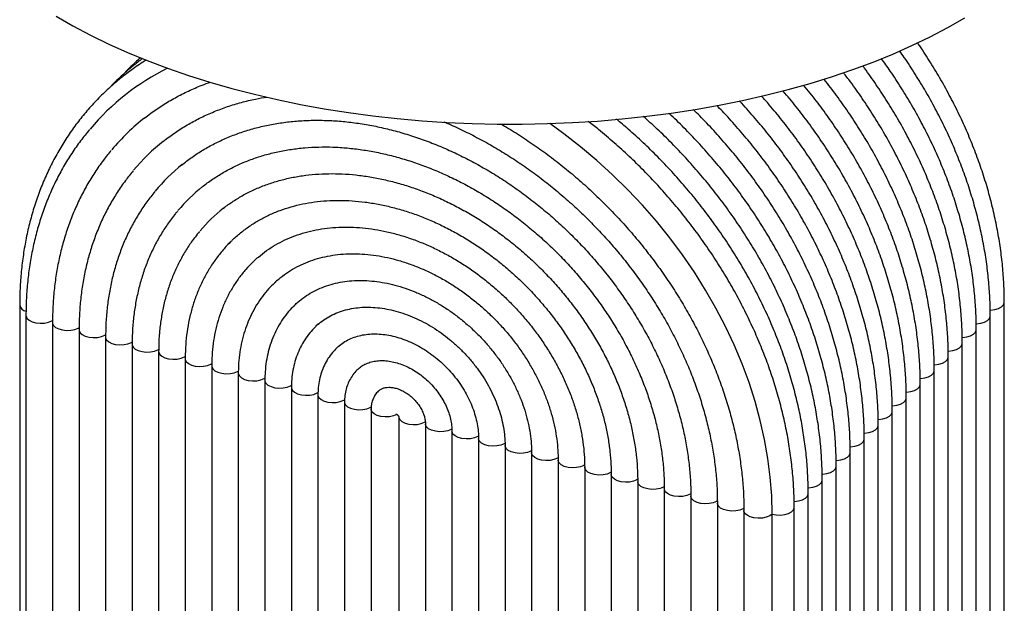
# Paper-space layout '_Trimétrica' of a CAD drawing. Header units: millimetres. Extents: x -237 to 163, y -108 to 658.
# Tile 2 of 3: x -201 to 127, y 87 to 281. Entities that reach past the tile are written whole.
import ezdxf

# ---------------------------------------------------------------- set-up
doc = ezdxf.new("R2010")
doc.units = ezdxf.units.MM

psp = doc.layouts.new('_Trimétrica')

# ---------------------------------------------------------------- linework, layer by layer
at = {"color": 7, "linetype": 'Continuous', "lineweight": 25}
for p, q in [((-131.27, 206.87), (-131.86, 206.26)), ((-123.79, 200.21), (-123.23, 200.74)), ((-201.38, 185.97), (-201.38, -36.89)), ((126.71, -35.99), (126.71, 186.87)), ((-199.29, 182.49), (-199.29, -40.37)), ((122.04, -40.54), (122.04, 182.32)), ((-190.44, 180.09), (-190.44, -42.78)), ((-181.6, 177.68), (-181.6, -45.18)), ((117.37, -45.1), (117.37, 177.76)), ((-172.76, 175.28), (-172.76, -47.58)), ((-163.91, 172.88), (-163.91, -49.99)), ((112.71, -49.65), (112.71, 173.21)), ((-155.07, 170.47), (-155.07, -52.39)), ((-146.22, 168.07), (-146.22, -54.79)), ((108.04, -54.21), (108.04, 168.65)), ((-137.38, 165.67), (-137.38, -57.2)), ((103.37, -58.76), (103.37, 164.1)), ((-128.54, 163.26), (-128.54, -59.6)), ((-119.69, 160.86), (-119.69, -62)), ((-110.85, 158.45), (-110.85, -64.41)), ((98.7, -63.32), (98.7, 159.54)), ((-102, 156.05), (-102, -66.81)), ((94.04, -67.87), (94.04, 154.99)), ((-93.16, 153.65), (-93.16, -69.22)), ((-84.31, 151.24), (-84.31, -71.62)), ((-75.03, 148.72), (-75.03, -74.14)), ((89.37, -72.43), (89.37, 150.43)), ((-66.18, 146.32), (-66.18, -76.55)), ((84.7, -76.98), (84.7, 145.88)), ((-57.34, 143.91), (-57.34, -78.95)), ((-48.5, 141.51), (-48.5, -81.35)), ((80.04, -81.54), (80.04, 141.32)), ((-39.65, 139.11), (-39.65, -83.76)), ((-30.81, 136.7), (-30.81, -86.16)), ((75.37, -86.09), (75.37, 136.77)), ((-21.96, 134.3), (-21.96, -88.57)), ((-13.12, 131.89), (-13.12, -90.97)), ((70.7, -90.65), (70.7, 132.21)), ((-4.27, 129.49), (-4.27, -93.37)), ((4.57, 127.09), (4.57, -95.78)), ((13.41, 124.68), (13.41, -98.18)), ((66.04, -95.21), (66.04, 127.66)), ((22.26, 122.28), (22.26, -100.58)), ((61.37, -99.76), (61.37, 123.1)), ((31.1, 119.88), (31.1, -102.99)), ((56.7, -104.32), (56.7, 118.55)), ((39.95, 117.47), (39.95, -105.39)), ((49.37, -106.59), (49.37, 116.27))]:
    psp.add_line(p, q, dxfattribs=at)
at = {"color": 7, "linetype": 'Continuous', "lineweight": 25, "flags": 128}
for points in [[(-189.24, 282.28), (-183.65, 279.06), (-177.82, 275.97), (-171.73, 273), (-165.41, 270.17), (-158.87, 267.48), (-152.11, 264.93), (-145.15, 262.52), (-138, 260.28), (-130.67, 258.18)], [(-130.67, 258.18), (-123.19, 256.25), (-115.55, 254.48), (-107.77, 252.88), (-99.87, 251.44), (-91.86, 250.18), (-83.75, 249.09), (-75.57, 248.18), (-67.31, 247.44), (-59, 246.88), (-50.66, 246.51), (-42.29, 246.31), (-33.91, 246.29), (-25.54, 246.46), (-17.19, 246.8), (-8.88, 247.32), (-0.61, 248.03), (7.59, 248.91), (15.71, 249.97), (23.74, 251.2), (31.66, 252.6), (39.46, 254.17), (47.12, 255.91), (54.64, 257.82), (62, 259.88), (69.18, 262.1), (76.18, 264.47), (82.97, 267), (89.56, 269.66), (95.92, 272.47), (102.05, 275.41), (107.93, 278.48), (113.56, 281.68)], [(49.37, 116.27), (49.21, 122.4), (48.73, 128.61), (47.94, 134.86), (46.83, 141.16), (45.41, 147.48), (43.68, 153.81), (41.65, 160.12), (39.32, 166.41), (36.69, 172.66), (33.78, 178.85), (30.59, 184.96), (27.14, 190.99), (23.42, 196.91), (19.44, 202.71), (15.23, 208.37), (10.79, 213.89), (6.12, 219.24), (1.25, 224.41), (-3.81, 229.39), (-9.06, 234.17), (-14.47, 238.73), (-20.04, 243.07), (-24.77, 246.48)], [(-115.47, 194.29), (-115.78, 194.01), (-116.47, 193.37)], [(-101.8, 179.69), (-102.65, 178.91), (-102.86, 178.71)]]:
    psp.add_lwpolyline(points, dxfattribs=at)
at = {"color": 8, "linetype": 'Continuous', "lineweight": 25, "flags": 128}
for points in [[(122.02, 184.3), (122.13, 184.31), (123.52, 184.47), (124.76, 184.84), (125.75, 185.36), (126.42, 186.01), (126.7, 186.73), (126.71, 186.87)], [(-199.29, 182.49), (-199.27, 182.27), (-198.95, 181.56), (-198.25, 180.92), (-197.23, 180.41), (-195.97, 180.07), (-194.57, 179.92), (-193.16, 179.98), (-191.83, 180.25), (-190.7, 180.7), (-190.39, 180.88)], [(117.36, 179.75), (117.47, 179.75), (118.85, 179.92), (120.09, 180.28), (121.08, 180.81), (121.75, 181.45), (122.03, 182.17), (122.04, 182.32)], [(-190.44, 180.09), (-190.43, 179.87), (-190.1, 179.15), (-189.4, 178.52), (-188.38, 178), (-187.13, 177.66), (-185.73, 177.52), (-184.31, 177.58), (-182.99, 177.85), (-181.86, 178.29), (-181.53, 178.48)], [(-181.6, 177.69), (-181.58, 177.46), (-181.26, 176.75), (-180.56, 176.11), (-179.54, 175.6), (-178.28, 175.26), (-176.89, 175.11), (-175.47, 175.18), (-174.14, 175.44), (-173.01, 175.89), (-172.68, 176.09)], [(112.69, 175.19), (112.8, 175.2), (114.19, 175.36), (115.43, 175.73), (116.42, 176.25), (117.08, 176.9), (117.36, 177.62), (117.37, 177.76)], [(-172.76, 175.28), (-172.74, 175.06), (-172.42, 174.35), (-171.72, 173.71), (-170.7, 173.2), (-169.44, 172.86), (-168.04, 172.71), (-166.62, 172.77), (-165.3, 173.04), (-164.17, 173.49), (-163.85, 173.67)], [(-163.91, 172.88), (-163.89, 172.66), (-163.57, 171.94), (-162.87, 171.3), (-161.85, 170.79), (-160.59, 170.45), (-159.2, 170.31), (-157.78, 170.37), (-156.45, 170.63), (-155.33, 171.08), (-155, 171.27)], [(108.02, 170.64), (108.13, 170.64), (109.52, 170.81), (110.76, 171.17), (111.75, 171.7), (112.41, 172.34), (112.7, 173.06), (112.71, 173.21)], [(-155.07, 170.47), (-155.05, 170.25), (-154.73, 169.54), (-154.03, 168.9), (-153.01, 168.39), (-151.75, 168.05), (-150.35, 167.9), (-148.94, 167.96), (-147.61, 168.23), (-146.48, 168.68), (-146.16, 168.87)], [(-146.22, 168.07), (-146.21, 167.85), (-145.88, 167.14), (-145.18, 166.5), (-144.16, 165.99), (-142.9, 165.64), (-141.51, 165.5), (-140.09, 165.56), (-138.77, 165.83), (-137.64, 166.27), (-137.31, 166.47)], [(103.35, 166.08), (103.47, 166.09), (104.85, 166.25), (106.09, 166.61), (107.08, 167.14), (107.75, 167.79), (108.03, 168.51), (108.04, 168.65)], [(-137.38, 165.67), (-137.36, 165.45), (-137.04, 164.73), (-136.34, 164.09), (-135.32, 163.58), (-134.06, 163.24), (-132.67, 163.09), (-131.25, 163.16), (-129.92, 163.42), (-128.79, 163.87), (-128.46, 164.07)], [(98.69, 161.53), (98.8, 161.53), (100.19, 161.7), (101.42, 162.06), (102.42, 162.59), (103.08, 163.23), (103.36, 163.95), (103.37, 164.1)], [(-128.54, 163.26), (-128.52, 163.04), (-128.19, 162.33), (-127.49, 161.69), (-126.47, 161.18), (-125.22, 160.84), (-123.82, 160.69), (-122.4, 160.75), (-121.08, 161.02), (-119.95, 161.47), (-119.61, 161.67)], [(-119.69, 160.86), (-119.67, 160.64), (-119.35, 159.92), (-118.65, 159.29), (-117.63, 158.78), (-116.37, 158.43), (-114.98, 158.29), (-113.56, 158.35), (-112.23, 158.62), (-111.11, 159.06), (-110.77, 159.26)], [(-110.85, 158.46), (-110.83, 158.23), (-110.51, 157.52), (-109.81, 156.88), (-108.79, 156.37), (-107.53, 156.03), (-106.13, 155.88), (-104.71, 155.95), (-103.39, 156.21), (-102.26, 156.66), (-101.91, 156.87)], [(94.02, 156.97), (94.13, 156.98), (95.52, 157.14), (96.76, 157.5), (97.75, 158.03), (98.41, 158.68), (98.7, 159.4), (98.7, 159.54)], [(-102, 156.05), (-101.98, 155.83), (-101.66, 155.12), (-100.96, 154.48), (-99.94, 153.97), (-98.68, 153.63), (-97.29, 153.48), (-95.87, 153.54), (-94.54, 153.81), (-93.42, 154.26), (-93.07, 154.46)], [(89.35, 152.42), (89.47, 152.42), (90.85, 152.59), (92.09, 152.95), (93.08, 153.48), (93.75, 154.12), (94.03, 154.84), (94.04, 154.99)], [(-93.16, 153.65), (-93.14, 153.43), (-92.82, 152.71), (-92.12, 152.08), (-91.1, 151.56), (-89.84, 151.22), (-88.44, 151.08), (-87.03, 151.14), (-85.7, 151.41), (-84.57, 151.85), (-84.19, 152.08)], [(-75.65, 149.49), (-75.73, 149.45), (-76.86, 149), (-78.18, 148.74), (-79.6, 148.67), (-80.99, 148.82), (-82.25, 149.16), (-83.27, 149.67), (-83.97, 150.31), (-84.3, 151.02), (-84.31, 151.25)], [(-75.03, 148.66), (-75.01, 148.5), (-74.69, 147.79), (-73.99, 147.15), (-72.97, 146.64), (-71.71, 146.29), (-70.31, 146.15), (-68.9, 146.21), (-67.57, 146.48), (-66.44, 146.93), (-66.18, 147.07)], [(84.69, 147.86), (84.8, 147.87), (86.18, 148.03), (87.42, 148.39), (88.42, 148.92), (89.08, 149.57), (89.36, 150.29), (89.37, 150.43)], [(-57.3, 144.7), (-57.6, 144.52), (-58.73, 144.07), (-60.05, 143.81), (-61.47, 143.75), (-62.86, 143.89), (-64.12, 144.23), (-65.14, 144.74), (-65.84, 145.38), (-66.17, 146.1), (-66.18, 146.3)], [(80.02, 143.31), (80.13, 143.31), (81.52, 143.48), (82.76, 143.84), (83.75, 144.37), (84.41, 145.01), (84.7, 145.73), (84.7, 145.88)], [(-48.45, 142.3), (-48.75, 142.12), (-49.88, 141.67), (-51.21, 141.4), (-52.63, 141.34), (-54.02, 141.49), (-55.28, 141.83), (-56.3, 142.34), (-57, 142.98), (-57.32, 143.69), (-57.34, 143.91)], [(-39.59, 139.9), (-39.91, 139.71), (-41.04, 139.27), (-42.36, 139), (-43.78, 138.94), (-45.18, 139.08), (-46.43, 139.43), (-47.46, 139.94), (-48.15, 140.57), (-48.48, 141.29), (-48.5, 141.51)], [(75.35, 138.75), (75.46, 138.76), (76.85, 138.92), (78.09, 139.28), (79.08, 139.81), (79.75, 140.46), (80.03, 141.18), (80.04, 141.32)], [(-30.74, 137.5), (-31.07, 137.31), (-32.19, 136.86), (-33.52, 136.6), (-34.94, 136.53), (-36.33, 136.68), (-37.59, 137.02), (-38.61, 137.53), (-39.31, 138.17), (-39.63, 138.89), (-39.65, 139.1)], [(-21.9, 135.1), (-22.22, 134.91), (-23.35, 134.46), (-24.67, 134.19), (-26.09, 134.13), (-27.49, 134.28), (-28.75, 134.62), (-29.77, 135.13), (-30.47, 135.77), (-30.79, 136.48), (-30.81, 136.7)], [(70.69, 134.2), (70.8, 134.2), (72.18, 134.37), (73.42, 134.73), (74.41, 135.25), (75.08, 135.9), (75.36, 136.62), (75.37, 136.77)], [(-13.06, 132.69), (-13.38, 132.5), (-14.5, 132.06), (-15.83, 131.79), (-17.25, 131.73), (-18.64, 131.87), (-19.9, 132.21), (-20.92, 132.73), (-21.62, 133.36), (-21.94, 134.08), (-21.96, 134.3)], [(-4.22, 130.28), (-4.53, 130.1), (-5.66, 129.65), (-6.99, 129.39), (-8.4, 129.32), (-9.8, 129.47), (-11.06, 129.81), (-12.08, 130.32), (-12.78, 130.96), (-13.1, 131.67), (-13.12, 131.89)], [(66.02, 129.64), (66.13, 129.65), (67.52, 129.81), (68.76, 130.17), (69.75, 130.7), (70.41, 131.35), (70.69, 132.07), (70.7, 132.21)], [(4.63, 127.88), (4.31, 127.7), (3.18, 127.25), (1.86, 126.98), (0.44, 126.92), (-0.96, 127.07), (-2.21, 127.41), (-3.23, 127.92), (-3.93, 128.56), (-4.26, 129.27), (-4.27, 129.49)], [(13.48, 125.48), (13.16, 125.29), (12.03, 124.84), (10.7, 124.58), (9.28, 124.52), (7.89, 124.66), (6.63, 125), (5.61, 125.51), (4.91, 126.15), (4.59, 126.87), (4.57, 127.09)], [(22.33, 123.08), (22, 122.89), (20.87, 122.44), (19.55, 122.18), (18.13, 122.11), (16.73, 122.26), (15.47, 122.6), (14.45, 123.11), (13.75, 123.75), (13.43, 124.46), (13.41, 124.68)], [(61.35, 125.09), (61.46, 125.09), (62.85, 125.26), (64.09, 125.62), (65.08, 126.14), (65.74, 126.79), (66.03, 127.51), (66.04, 127.66)], [(31.16, 120.67), (30.84, 120.49), (29.72, 120.04), (28.39, 119.77), (26.97, 119.71), (25.58, 119.85), (24.32, 120.2), (23.3, 120.71), (22.6, 121.35), (22.28, 122.06), (22.26, 122.28)], [(56.68, 120.53), (56.8, 120.54), (58.18, 120.7), (59.42, 121.06), (60.41, 121.59), (61.08, 122.24), (61.36, 122.96), (61.37, 123.1)], [(40.01, 118.27), (39.69, 118.08), (38.56, 117.63), (37.23, 117.37), (35.82, 117.31), (34.42, 117.45), (33.16, 117.79), (32.14, 118.3), (31.44, 118.94), (31.12, 119.66), (31.1, 119.88)], [(49.37, 116.27), (50.71, 116.02), (52.13, 115.98), (53.52, 116.15), (54.75, 116.51), (55.75, 117.03), (56.41, 117.68), (56.69, 118.4), (56.7, 118.55)], [(49.37, 116.27), (48.53, 115.68), (47.4, 115.23), (46.08, 114.96), (44.66, 114.9), (43.27, 115.05), (42.01, 115.39), (40.99, 115.9), (40.29, 116.54), (39.96, 117.25), (39.95, 117.47)]]:
    psp.add_lwpolyline(points, dxfattribs=at)
at = {"color": 7, "linetype": 'Continuous', "lineweight": 25}
for centre, radius, start, end in [((-115.7, 192.02), 81.5, 116.5446, 139.8003), ((-113.28, 189.54), 74.97, 128.2237, 139.9843), ((-110.32, 186.51), 69.21, 128.5445, 140.1198), ((-107.37, 183.48), 63.44, 128.986, 140.3598), ((-104.39, 180.43), 57.7, 128.7251, 140.0948), ((-101.43, 177.4), 51.94, 128.1586, 140.0596)]:
    psp.add_arc(centre, radius, start, end, dxfattribs=at)
at = {"color": 8, "linetype": 'Continuous', "lineweight": 25}
psp.add_arc((-198.72, 186.54), 2.72, 192.0613, 257.0842, dxfattribs=at)
at = {"color": 7, "linetype": 'Continuous', "lineweight": 25}
for points, knots in [([(126.71, 186.87), (126.7, 187.92), (126.67, 190.92), (126.42, 195.94), (125.85, 201.92), (124.99, 207.95), (123.86, 214), (122.45, 220.06), (120.77, 226.13), (118.82, 232.18), (116.6, 238.21), (114.13, 244.2), (111.4, 250.14), (108.42, 256.01), (105.21, 261.8), (101.74, 267.5), (99.26, 271.38), (97.87, 273.33), (97.78, 273.45)], [0, 0, 0, 0, 0.036504, 0.104886, 0.173293, 0.241733, 0.310202, 0.378692, 0.447199, 0.515719, 0.584248, 0.652784, 0.721323, 0.789865, 0.858406, 0.926948, 0.995488, 1, 1, 1, 1]), ([(122.04, 182.32), (122.03, 183.36), (122.01, 186.37), (121.75, 191.38), (121.18, 197.37), (120.32, 203.39), (119.19, 209.44), (117.78, 215.51), (116.1, 221.57), (114.15, 227.63), (111.93, 233.66), (109.46, 239.64), (106.73, 245.58), (103.76, 251.45), (100.54, 257.25), (97.08, 262.94), (94.17, 267.44), (92.34, 269.99), (91.82, 270.71)], [0, 0, 0, 0, 0.035692, 0.102552, 0.169437, 0.236355, 0.3033, 0.370266, 0.43725, 0.504245, 0.57125, 0.63826, 0.705275, 0.772291, 0.839308, 0.906324, 0.97334, 1, 1, 1, 1]), ([(-159.2, 267.63), (-159.4, 267.51), (-161.11, 266.5), (-164.16, 264.36), (-168.31, 261.19), (-172.23, 257.76), (-175.94, 254.11), (-179.42, 250.24), (-182.66, 246.16), (-185.67, 241.87), (-188.43, 237.39), (-190.94, 232.72), (-193.19, 227.87), (-195.17, 222.87), (-196.89, 217.7), (-198.34, 212.4), (-199.51, 206.96), (-200.41, 201.4), (-201.02, 195.73), (-201.33, 190.58), (-201.36, 187.3), (-201.38, 185.97)], [0, 0, 0, 0, 0.007507, 0.063544, 0.119538, 0.175501, 0.231444, 0.28738, 0.343318, 0.399272, 0.455253, 0.511272, 0.567338, 0.623458, 0.679635, 0.735873, 0.792172, 0.848528, 0.90494, 0.961403, 1, 1, 1, 1]), ([(-160.46, 268.12), (-161.52, 267.33), (-163.97, 265.49), (-167.54, 262.3), (-170.17, 259.82), (-171.42, 258.43), (-171.51, 258.32)], [0, 0, 0, 0, 0.267997, 0.620082, 0.972043, 1, 1, 1, 1]), ([(-161.07, 268.39), (-161.67, 267.88), (-163.59, 266.23), (-165.5, 264.38), (-166.75, 262.98), (-166.84, 262.88)], [0, 0, 0, 0, 0.296682, 0.948244, 1, 1, 1, 1]), ([(-161.19, 268.44), (-161.43, 268.21), (-161.77, 267.89), (-162.08, 267.54), (-162.17, 267.43)], [0, 0, 0, 0, 0.707347, 1, 1, 1, 1]), ([(112.71, 173.21), (112.7, 174.25), (112.67, 177.26), (112.42, 182.27), (111.85, 188.26), (110.99, 194.28), (109.86, 200.33), (108.45, 206.4), (106.77, 212.46), (104.82, 218.52), (102.6, 224.55), (100.13, 230.53), (97.4, 236.47), (94.42, 242.34), (91.2, 248.13), (87.76, 253.84), (84.06, 259.43), (81.3, 263.41), (79.71, 265.48), (79.49, 265.76)], [0, 0, 0, 0, 0.033957, 0.097568, 0.161203, 0.224868, 0.28856, 0.352272, 0.416, 0.479739, 0.543487, 0.607241, 0.670999, 0.734758, 0.798518, 0.862278, 0.926036, 0.989794, 1, 1, 1, 1]), ([(117.37, 177.76), (117.36, 178.81), (117.34, 181.81), (117.08, 186.83), (116.51, 192.81), (115.66, 198.83), (114.52, 204.89), (113.12, 210.95), (111.43, 217.02), (109.48, 223.07), (107.27, 229.1), (104.79, 235.09), (102.07, 241.03), (99.09, 246.9), (95.87, 252.69), (92.42, 258.39), (89.04, 263.57), (86.73, 266.78), (85.72, 268.17)], [0, 0, 0, 0, 0.034833, 0.100086, 0.165362, 0.23067, 0.296005, 0.361361, 0.426733, 0.492117, 0.55751, 0.622909, 0.688311, 0.753716, 0.819121, 0.884525, 0.949929, 1, 1, 1, 1]), ([(108.04, 168.65), (108.03, 169.7), (108.01, 172.7), (107.75, 177.72), (107.18, 183.7), (106.32, 189.72), (105.19, 195.78), (103.78, 201.84), (102.1, 207.91), (100.15, 213.96), (97.93, 219.99), (95.46, 225.98), (92.73, 231.92), (89.76, 237.79), (86.54, 243.58), (83.09, 249.28), (79.4, 254.88), (76.07, 259.62), (73.89, 262.43), (73.09, 263.47)], [0, 0, 0, 0, 0.033067, 0.09501, 0.156977, 0.218973, 0.280995, 0.343037, 0.405094, 0.467163, 0.52924, 0.591322, 0.653409, 0.715497, 0.777585, 0.839673, 0.90176, 0.963847, 1, 1, 1, 1]), ([(-159.81, 248.26), (-159.11, 248.82), (-157.16, 250.38), (-153.73, 252.67), (-149.55, 255.15), (-145.18, 257.35), (-141.25, 259.08), (-138.72, 259.97), (-137.76, 260.3)], [0, 0, 0, 0, 0.108631, 0.302308, 0.495837, 0.689162, 0.882246, 1, 1, 1, 1]), ([(98.7, 159.54), (98.7, 160.59), (98.67, 163.59), (98.42, 168.61), (97.85, 174.59), (96.99, 180.61), (95.86, 186.67), (94.45, 192.73), (92.77, 198.8), (90.82, 204.85), (88.6, 210.88), (86.13, 216.87), (83.4, 222.81), (80.42, 228.68), (77.2, 234.47), (73.75, 240.17), (70.08, 245.78), (66.17, 251.26), (62.75, 255.77), (60.56, 258.4), (59.82, 259.29)], [0, 0, 0, 0, 0.031254, 0.089802, 0.148372, 0.20697, 0.265592, 0.324232, 0.382888, 0.441554, 0.500228, 0.558907, 0.61759, 0.676274, 0.734959, 0.793644, 0.852327, 0.911011, 0.969693, 1, 1, 1, 1]), ([(103.37, 164.1), (103.36, 165.14), (103.34, 168.15), (103.08, 173.16), (102.51, 179.14), (101.66, 185.17), (100.52, 191.22), (99.11, 197.29), (97.43, 203.35), (95.48, 209.41), (93.27, 215.43), (90.79, 221.42), (88.06, 227.36), (85.09, 233.23), (81.87, 239.03), (78.42, 244.73), (74.75, 250.33), (70.83, 255.81), (68.09, 259.48), (66.6, 261.29), (66.54, 261.35)], [0, 0, 0, 0, 0.0321559, 0.0923932, 0.1526524, 0.2129413, 0.2732546, 0.3335872, 0.3939348, 0.4542938, 0.5146608, 0.5750333, 0.6354092, 0.6957867, 0.7561647, 0.8165424, 0.8769194, 0.9372956, 0.9976713, 1, 1, 1, 1]), ([(94.04, 154.99), (94.03, 156.03), (94.01, 159.04), (93.75, 164.05), (93.18, 170.03), (92.32, 176.06), (91.19, 182.11), (89.78, 188.18), (88.1, 194.24), (86.15, 200.3), (83.93, 206.32), (81.46, 212.31), (78.73, 218.25), (75.75, 224.12), (72.54, 229.92), (69.09, 235.62), (65.41, 241.22), (61.52, 246.71), (57.39, 252.05), (54.51, 255.64), (52.95, 257.39), (52.9, 257.45)], [0, 0, 0, 0, 0.030327, 0.087137, 0.143968, 0.200827, 0.257709, 0.31461, 0.371524, 0.428449, 0.485382, 0.54232, 0.599261, 0.656204, 0.713147, 0.770089, 0.827032, 0.883973, 0.940914, 0.997855, 1, 1, 1, 1]), ([(-153.59, 240.48), (-153.31, 240.71), (-151.86, 241.92), (-149.03, 243.89), (-145.09, 246.35), (-140.95, 248.55), (-136.64, 250.49), (-132.17, 252.17), (-127.54, 253.57), (-123.17, 254.64), (-120.27, 255.12), (-119.02, 255.33)], [0, 0, 0, 0, 0.029298, 0.154779, 0.280169, 0.405424, 0.530507, 0.655398, 0.780085, 0.904568, 1, 1, 1, 1]), ([(84.7, 145.88), (84.7, 146.92), (84.67, 149.93), (84.42, 154.94), (83.84, 160.92), (82.99, 166.95), (81.86, 173), (80.45, 179.07), (78.77, 185.13), (76.81, 191.19), (74.6, 197.21), (72.12, 203.2), (69.4, 209.14), (66.42, 215.01), (63.2, 220.8), (59.75, 226.51), (56.07, 232.11), (52.18, 237.59), (48.07, 242.96), (43.75, 248.17), (40.54, 251.87), (38.71, 253.78), (38.44, 254.05)], [0, 0, 0, 0, 0.028491, 0.081863, 0.135254, 0.188671, 0.24211, 0.295566, 0.349036, 0.402515, 0.456002, 0.509493, 0.562988, 0.616484, 0.66998, 0.723476, 0.776971, 0.830466, 0.88396, 0.937454, 0.990948, 1, 1, 1, 1]), ([(89.37, 150.43), (89.36, 151.48), (89.34, 154.48), (89.08, 159.5), (88.51, 165.48), (87.66, 171.5), (86.52, 177.56), (85.11, 183.62), (83.43, 189.69), (81.48, 195.74), (79.27, 201.77), (76.79, 207.76), (74.06, 213.69), (71.09, 219.57), (67.87, 225.36), (64.42, 231.06), (60.74, 236.66), (56.85, 242.15), (52.73, 247.51), (49.06, 252.01), (46.68, 254.66), (45.81, 255.63)], [0, 0, 0, 0, 0.029425, 0.084547, 0.139688, 0.194857, 0.250048, 0.305257, 0.36048, 0.415713, 0.470953, 0.526198, 0.581447, 0.636697, 0.691947, 0.747197, 0.802446, 0.857695, 0.912943, 0.968191, 1, 1, 1, 1]), ([(70.7, 132.21), (70.69, 133.26), (70.67, 136.26), (70.41, 141.28), (69.84, 147.26), (68.99, 153.28), (67.86, 159.34), (66.45, 165.4), (64.76, 171.47), (62.81, 177.52), (60.6, 183.55), (58.12, 189.54), (55.4, 195.47), (52.42, 201.35), (49.2, 207.14), (45.75, 212.84), (42.07, 218.44), (38.18, 223.93), (34.07, 229.29), (29.76, 234.51), (25.27, 239.59), (20.58, 244.49), (17.14, 247.92), (15.22, 249.65), (14.97, 249.87)], [0, 0, 0, 0, 0.025766, 0.074033, 0.122317, 0.170626, 0.218953, 0.267297, 0.315652, 0.364016, 0.412387, 0.460762, 0.50914, 0.55752, 0.605899, 0.654279, 0.702657, 0.751036, 0.799413, 0.847791, 0.896168, 0.944546, 0.992925, 1, 1, 1, 1]), ([(75.37, 136.77), (75.36, 137.81), (75.34, 140.82), (75.08, 145.83), (74.51, 151.81), (73.66, 157.84), (72.52, 163.89), (71.11, 169.96), (69.43, 176.02), (67.48, 182.08), (65.27, 188.1), (62.79, 194.09), (60.06, 200.03), (57.09, 205.9), (53.87, 211.69), (50.42, 217.4), (46.74, 223), (42.84, 228.49), (38.74, 233.84), (34.43, 239.07), (29.93, 244.13), (26.12, 248.18), (23.76, 250.46), (23.02, 251.17)], [0, 0, 0, 0, 0.026659, 0.076599, 0.126557, 0.17654, 0.226543, 0.276562, 0.326594, 0.376634, 0.426682, 0.476734, 0.526789, 0.576845, 0.626902, 0.676958, 0.727014, 0.77707, 0.827124, 0.877179, 0.927233, 0.977288, 1, 1, 1, 1]), ([(80.04, 141.32), (80.03, 142.37), (80.01, 145.37), (79.75, 150.39), (79.18, 156.37), (78.32, 162.39), (77.19, 168.45), (75.78, 174.51), (74.1, 180.58), (72.15, 186.63), (69.93, 192.66), (67.46, 198.65), (64.73, 204.58), (61.75, 210.46), (58.54, 216.25), (55.08, 221.95), (51.41, 227.55), (47.51, 233.04), (43.41, 238.4), (39.09, 243.62), (34.95, 248.33), (32.16, 251.22), (30.94, 252.48)], [0, 0, 0, 0, 0.027596, 0.07929, 0.131003, 0.182742, 0.234502, 0.286278, 0.338067, 0.389866, 0.441672, 0.493482, 0.545295, 0.59711, 0.648925, 0.70074, 0.752555, 0.804368, 0.856181, 0.907994, 0.959807, 1, 1, 1, 1]), ([(-147.42, 232.66), (-146.32, 233.52), (-144.05, 235.29), (-140.38, 237.66), (-136.47, 239.83), (-132.39, 241.74), (-128.14, 243.39), (-123.74, 244.78), (-119.2, 245.89), (-114.54, 246.73), (-109.77, 247.3), (-104.89, 247.59), (-99.93, 247.6), (-94.9, 247.33), (-89.81, 246.79), (-84.68, 245.98), (-79.52, 244.89), (-74.34, 243.53), (-69.16, 241.91), (-64, 240.02), (-58.87, 237.88), (-53.78, 235.48), (-48.75, 232.84), (-43.79, 229.97), (-38.92, 226.86), (-34.15, 223.54), (-29.5, 220), (-24.98, 216.26), (-20.6, 212.34), (-16.37, 208.23), (-12.31, 203.96), (-8.43, 199.53), (-4.74, 194.96), (-1.25, 190.27), (2.03, 185.45), (5.09, 180.54), (7.92, 175.54), (10.51, 170.47), (12.86, 165.35), (14.96, 160.18), (16.81, 154.98), (18.39, 149.77), (19.71, 144.57), (20.76, 139.38), (21.54, 134.22), (22.05, 129.12), (22.24, 125.14), (22.25, 122.88), (22.26, 122.28)], [0, 0, 0, 0, 0.021385, 0.043803, 0.066196, 0.088556, 0.110878, 0.133157, 0.155395, 0.177593, 0.199753, 0.221879, 0.243977, 0.26605, 0.288103, 0.31014, 0.332164, 0.354179, 0.376187, 0.398191, 0.420191, 0.442191, 0.464189, 0.486187, 0.508185, 0.530184, 0.552183, 0.574183, 0.596183, 0.618183, 0.640183, 0.662182, 0.68418, 0.706176, 0.72817, 0.750163, 0.772152, 0.79414, 0.816126, 0.83811, 0.860093, 0.882076, 0.90406, 0.926046, 0.948037, 0.970036, 0.992045, 1, 1, 1, 1]), ([(-60.09, 247.04), (-59.97, 246.99), (-58.07, 246.24), (-54.4, 244.54), (-49.11, 241.93), (-43.89, 239.05), (-38.74, 235.95), (-33.7, 232.61), (-28.76, 229.06), (-23.94, 225.31), (-19.25, 221.35), (-14.71, 217.21), (-10.32, 212.89), (-6.11, 208.41), (-2.07, 203.77), (1.77, 198.99), (5.42, 194.08), (8.85, 189.06), (12.06, 183.94), (15.05, 178.72), (17.8, 173.44), (20.31, 168.09), (22.56, 162.7), (24.57, 157.28), (26.31, 151.84), (27.79, 146.39), (29.01, 140.96), (29.95, 135.56), (30.62, 130.19), (31.03, 124.95), (31.08, 121.54), (31.1, 119.88)], [0, 0, 0, 0, 0.002317, 0.038012, 0.073705, 0.109397, 0.14509, 0.180783, 0.216476, 0.252171, 0.287867, 0.323562, 0.359258, 0.394953, 0.430647, 0.466339, 0.502029, 0.537716, 0.5734, 0.609081, 0.644759, 0.680434, 0.716107, 0.751778, 0.787448, 0.82312, 0.858794, 0.894474, 0.930163, 0.965865, 1, 1, 1, 1]), ([(-41.16, 246.38), (-40.28, 245.88), (-37.6, 244.35), (-33.2, 241.55), (-27.99, 237.99), (-22.9, 234.21), (-17.93, 230.22), (-13.09, 226.04), (-8.41, 221.68), (-3.89, 217.14), (0.47, 212.44), (4.63, 207.59), (8.61, 202.6), (12.38, 197.48), (15.95, 192.25), (19.29, 186.91), (22.41, 181.49), (25.29, 175.99), (27.92, 170.43), (30.31, 164.83), (32.45, 159.18), (34.33, 153.52), (35.94, 147.85), (37.29, 142.19), (38.37, 136.55), (39.17, 130.94), (39.7, 125.38), (39.92, 120.9), (39.94, 118.28), (39.95, 117.47)], [0, 0, 0, 0, 0.018869, 0.057432, 0.095996, 0.134562, 0.173127, 0.211694, 0.25026, 0.288827, 0.327393, 0.365957, 0.40452, 0.443081, 0.481639, 0.520194, 0.558747, 0.597296, 0.635843, 0.674387, 0.71293, 0.751472, 0.790015, 0.82856, 0.86711, 0.905667, 0.944235, 0.982818, 1, 1, 1, 1]), ([(56.7, 118.55), (56.69, 119.59), (56.67, 122.6), (56.41, 127.61), (55.84, 133.59), (54.99, 139.62), (53.85, 145.67), (52.45, 151.74), (50.76, 157.8), (48.81, 163.86), (46.6, 169.88), (44.12, 175.87), (41.39, 181.81), (38.42, 187.68), (35.2, 193.47), (31.75, 199.18), (28.07, 204.78), (24.18, 210.27), (20.07, 215.62), (15.76, 220.85), (11.26, 225.92), (6.58, 230.83), (1.73, 235.57), (-3.28, 240.13), (-7.84, 244.01), (-10.77, 246.29), (-11.93, 247.19)], [0, 0, 0, 0, 0.022979, 0.066025, 0.109087, 0.152169, 0.19527, 0.238384, 0.281509, 0.324642, 0.36778, 0.410923, 0.454068, 0.497214, 0.540361, 0.583507, 0.626653, 0.669799, 0.712943, 0.756088, 0.799233, 0.842378, 0.885524, 0.928671, 0.971819, 1, 1, 1, 1]), ([(61.37, 123.1), (61.36, 124.15), (61.34, 127.15), (61.08, 132.17), (60.51, 138.15), (59.65, 144.17), (58.52, 150.23), (57.11, 156.29), (55.43, 162.36), (53.48, 168.41), (51.26, 174.44), (48.79, 180.43), (46.06, 186.36), (43.09, 192.24), (39.87, 198.03), (36.42, 203.73), (32.74, 209.33), (28.84, 214.82), (24.74, 220.18), (20.43, 225.4), (15.93, 230.47), (11.25, 235.39), (6.4, 240.12), (1.83, 244.31), (-1.18, 246.82), (-2.46, 247.89)], [0, 0, 0, 0, 0.023921, 0.068733, 0.113561, 0.158411, 0.20328, 0.248162, 0.293056, 0.337958, 0.382866, 0.427779, 0.472694, 0.51761, 0.562526, 0.607442, 0.652358, 0.697273, 0.742188, 0.787102, 0.832016, 0.876931, 0.921847, 0.966764, 1, 1, 1, 1]), ([(66.04, 127.66), (66.03, 128.7), (66, 131.71), (65.75, 136.72), (65.18, 142.7), (64.32, 148.73), (63.19, 154.78), (61.78, 160.85), (60.1, 166.91), (58.15, 172.97), (55.93, 178.99), (53.46, 184.98), (50.73, 190.92), (47.75, 196.79), (44.54, 202.58), (41.08, 208.29), (37.41, 213.89), (33.51, 219.38), (29.4, 224.74), (25.1, 229.96), (20.6, 235.03), (15.92, 239.94), (11.2, 244.57), (7.96, 247.47), (6.41, 248.86)], [0, 0, 0, 0, 0.024832, 0.07135, 0.117885, 0.164443, 0.211019, 0.257611, 0.304214, 0.350826, 0.397444, 0.444066, 0.490691, 0.537318, 0.583944, 0.630571, 0.677196, 0.723822, 0.770446, 0.817071, 0.863696, 0.910321, 0.956946, 1, 1, 1, 1]), ([(-178.09, 244.47), (-179.1, 243.23), (-181.2, 240.67), (-184.08, 236.54), (-186.8, 232.14), (-189.26, 227.54), (-191.46, 222.78), (-193.4, 217.85), (-195.07, 212.76), (-196.47, 207.53), (-197.6, 202.18), (-198.45, 196.7), (-199.01, 191.11), (-199.26, 186.36), (-199.28, 183.47), (-199.29, 182.49)], [0, 0, 0, 0, 0.074888, 0.154883, 0.234919, 0.315011, 0.395174, 0.475418, 0.55575, 0.636172, 0.716684, 0.797284, 0.877966, 0.958723, 1, 1, 1, 1]), ([(-170.86, 237.54), (-171.75, 236.45), (-173.69, 234.09), (-176.39, 230.21), (-179, 225.95), (-181.35, 221.51), (-183.44, 216.89), (-185.27, 212.11), (-186.83, 207.18), (-188.12, 202.1), (-189.14, 196.9), (-189.87, 191.59), (-190.31, 186.26), (-190.44, 182.41), (-190.44, 180.37), (-190.44, 180.09)], [0, 0, 0, 0, 0.071139, 0.154396, 0.2377, 0.321069, 0.404521, 0.488067, 0.571715, 0.655467, 0.739324, 0.823281, 0.907331, 0.987156, 1, 1, 1, 1]), ([(-140.51, 225.37), (-139.97, 225.81), (-138.35, 227.13), (-135.43, 229.07), (-131.76, 231.21), (-127.9, 233.08), (-123.88, 234.7), (-119.71, 236.04), (-115.4, 237.12), (-110.96, 237.92), (-106.41, 238.45), (-101.76, 238.7), (-97.02, 238.68), (-92.22, 238.38), (-87.36, 237.8), (-82.46, 236.95), (-77.54, 235.83), (-72.6, 234.44), (-67.67, 232.78), (-62.76, 230.87), (-57.89, 228.7), (-53.07, 226.29), (-48.32, 223.63), (-43.65, 220.74), (-39.07, 217.63), (-34.61, 214.31), (-30.27, 210.78), (-26.07, 207.06), (-22.03, 203.17), (-18.15, 199.1), (-14.45, 194.88), (-10.94, 190.52), (-7.63, 186.03), (-4.53, 181.43), (-1.65, 176.73), (0.99, 171.95), (3.4, 167.1), (5.57, 162.2), (7.48, 157.26), (9.13, 152.31), (10.52, 147.34), (11.65, 142.39), (12.5, 137.47), (13.09, 132.58), (13.37, 128.32), (13.4, 125.71), (13.41, 124.68)], [0, 0, 0, 0, 0.011674, 0.035269, 0.058836, 0.082366, 0.105849, 0.129282, 0.152664, 0.175996, 0.199283, 0.222529, 0.24574, 0.268922, 0.292081, 0.315221, 0.338347, 0.361463, 0.384571, 0.407675, 0.430776, 0.453876, 0.476975, 0.500075, 0.523174, 0.546275, 0.569376, 0.592477, 0.615578, 0.638679, 0.661779, 0.684878, 0.707974, 0.731068, 0.75416, 0.777249, 0.800335, 0.823418, 0.8465, 0.869581, 0.892662, 0.915745, 0.938832, 0.961927, 0.985032, 1, 1, 1, 1]), ([(-163.57, 230.72), (-164.44, 229.64), (-166.32, 227.34), (-168.9, 223.57), (-171.38, 219.45), (-173.6, 215.14), (-175.56, 210.67), (-177.25, 206.03), (-178.67, 201.24), (-179.82, 196.32), (-180.7, 191.28), (-181.28, 186.12), (-181.56, 181.58), (-181.59, 178.74), (-181.6, 177.68)], [0, 0, 0, 0, 0.075697, 0.16246, 0.249277, 0.336174, 0.423168, 0.510274, 0.5975, 0.684848, 0.772317, 0.8599, 0.94759, 1, 1, 1, 1]), ([(-133.68, 218.08), (-133.61, 218.15), (-132.52, 219.06), (-130.23, 220.62), (-126.81, 222.71), (-123.18, 224.52), (-119.39, 226.08), (-115.45, 227.37), (-111.37, 228.39), (-107.16, 229.14), (-102.84, 229.62), (-98.42, 229.82), (-93.92, 229.74), (-89.35, 229.39), (-84.73, 228.76), (-80.08, 227.86), (-75.41, 226.69), (-70.73, 225.25), (-66.06, 223.55), (-61.43, 221.6), (-56.84, 219.39), (-52.3, 216.95), (-47.85, 214.27), (-43.49, 211.36), (-39.24, 208.24), (-35.11, 204.92), (-31.12, 201.4), (-27.28, 197.7), (-23.61, 193.84), (-20.12, 189.82), (-16.82, 185.66), (-13.72, 181.38), (-10.83, 176.99), (-8.17, 172.51), (-5.74, 167.95), (-3.55, 163.33), (-1.61, 158.67), (0.07, 153.97), (1.5, 149.27), (2.66, 144.57), (3.55, 139.9), (4.17, 135.26), (4.51, 130.98), (4.55, 128.28), (4.57, 127.09)], [0, 0, 0, 0, 0.001905, 0.02687, 0.051806, 0.076698, 0.101534, 0.126307, 0.151016, 0.175663, 0.200254, 0.224795, 0.249293, 0.273757, 0.298194, 0.322609, 0.347009, 0.371398, 0.395779, 0.420156, 0.44453, 0.468904, 0.493277, 0.51765, 0.542025, 0.5664, 0.590775, 0.615151, 0.639526, 0.6639, 0.688271, 0.712641, 0.737007, 0.761369, 0.785728, 0.810084, 0.834437, 0.858789, 0.883139, 0.907491, 0.931847, 0.95621, 0.980585, 1, 1, 1, 1]), ([(-156.36, 223.79), (-157.26, 222.67), (-159.11, 220.35), (-161.61, 216.6), (-163.93, 212.61), (-165.99, 208.44), (-167.78, 204.1), (-169.31, 199.6), (-170.56, 194.95), (-171.55, 190.18), (-172.24, 185.29), (-172.68, 180.33), (-172.73, 176.95), (-172.76, 175.28)], [0, 0, 0, 0, 0.086134, 0.177134, 0.268204, 0.359372, 0.45066, 0.542083, 0.63365, 0.725362, 0.817215, 0.909199, 1, 1, 1, 1]), ([(-131.22, 206.87), (-131.01, 207.11), (-129.94, 208.25), (-127.8, 210.07), (-124.81, 212.33), (-121.61, 214.32), (-118.23, 216.06), (-114.67, 217.55), (-110.96, 218.76), (-107.11, 219.71), (-103.14, 220.39), (-99.06, 220.79), (-94.88, 220.92), (-90.63, 220.77), (-86.31, 220.35), (-81.94, 219.65), (-77.55, 218.68), (-73.14, 217.45), (-68.74, 215.95), (-64.36, 214.19), (-60.02, 212.18), (-55.74, 209.93), (-51.53, 207.44), (-47.4, 204.73), (-43.39, 201.8), (-39.5, 198.66), (-35.74, 195.34), (-32.14, 191.83), (-28.71, 188.16), (-25.46, 184.34), (-22.4, 180.39), (-19.55, 176.32), (-16.91, 172.14), (-14.51, 167.88), (-12.34, 163.55), (-10.41, 159.18), (-8.74, 154.76), (-7.32, 150.33), (-6.17, 145.91), (-5.28, 141.5), (-4.66, 137.13), (-4.33, 133.12), (-4.29, 130.6), (-4.27, 129.49)], [0, 0, 0, 0, 0.006562, 0.032096, 0.057632, 0.083139, 0.108595, 0.133983, 0.159295, 0.184527, 0.209684, 0.234772, 0.259801, 0.28478, 0.309719, 0.334628, 0.359514, 0.384383, 0.409242, 0.434093, 0.458941, 0.483788, 0.508633, 0.533479, 0.558326, 0.583173, 0.608021, 0.632869, 0.657717, 0.682562, 0.707405, 0.732244, 0.75708, 0.781911, 0.806738, 0.83156, 0.85638, 0.881199, 0.906018, 0.930841, 0.955671, 0.980515, 1, 1, 1, 1]), ([(-148.78, 217.27), (-149.01, 217.01), (-150.2, 215.65), (-152.12, 213), (-154.51, 209.32), (-156.62, 205.44), (-158.48, 201.39), (-160.08, 197.17), (-161.41, 192.81), (-162.46, 188.3), (-163.24, 183.68), (-163.74, 178.94), (-163.9, 175.32), (-163.91, 173.29), (-163.91, 172.88)], [0, 0, 0, 0, 0.0231374, 0.1178483, 0.212612, 0.3074678, 0.4024488, 0.4975798, 0.5928764, 0.6883454, 0.7839852, 0.8797876, 0.9757388, 1, 1, 1, 1]), ([(-141.45, 210.46), (-141.96, 209.86), (-143.36, 208.21), (-145.38, 205.27), (-147.53, 201.69), (-149.42, 197.91), (-151.05, 193.97), (-152.41, 189.88), (-153.5, 185.64), (-154.31, 181.28), (-154.84, 176.8), (-155.05, 173.18), (-155.06, 171.06), (-155.07, 170.47)], [0, 0, 0, 0, 0.0568, 0.156715, 0.256711, 0.356836, 0.457129, 0.557615, 0.658309, 0.759213, 0.860321, 0.961616, 1, 1, 1, 1]), ([(-123.23, 200.69), (-122.78, 201.12), (-121.48, 202.37), (-119.12, 204.16), (-116.17, 206.07), (-113.03, 207.71), (-109.72, 209.1), (-106.25, 210.22), (-102.64, 211.08), (-98.91, 211.66), (-95.08, 211.96), (-91.15, 212), (-87.16, 211.76), (-83.1, 211.24), (-79.01, 210.45), (-74.9, 209.4), (-70.78, 208.08), (-66.68, 206.5), (-62.61, 204.67), (-58.6, 202.59), (-54.66, 200.28), (-50.8, 197.74), (-47.06, 194.98), (-43.43, 192.03), (-39.95, 188.88), (-36.62, 185.56), (-33.47, 182.08), (-30.5, 178.46), (-27.73, 174.7), (-25.17, 170.84), (-22.83, 166.89), (-20.73, 162.86), (-18.86, 158.78), (-17.25, 154.66), (-15.89, 150.52), (-14.8, 146.39), (-13.97, 142.27), (-13.41, 138.2), (-13.15, 134.74), (-13.13, 132.66), (-13.12, 131.89)], [0, 0, 0, 0, 0.015111, 0.042757, 0.070373, 0.097924, 0.125387, 0.152746, 0.180001, 0.207154, 0.234219, 0.261208, 0.288136, 0.315016, 0.341861, 0.36868, 0.395482, 0.422273, 0.449059, 0.475841, 0.502623, 0.529405, 0.556188, 0.582972, 0.609756, 0.63654, 0.663322, 0.690102, 0.716878, 0.743649, 0.770414, 0.797173, 0.823927, 0.850676, 0.877422, 0.904169, 0.930919, 0.95768, 0.984458, 1, 1, 1, 1]), ([(-131.06, 207.05), (-131.25, 206.87), (-132.39, 205.8), (-134.26, 203.62), (-136.65, 200.51), (-138.77, 197.19), (-140.65, 193.69), (-142.27, 190.01), (-143.62, 186.18), (-144.69, 182.2), (-145.5, 178.1), (-146.01, 173.88), (-146.21, 170.51), (-146.22, 168.56), (-146.22, 168.07)], [0, 0, 0, 0, 0.018976, 0.113271, 0.207562, 0.301911, 0.396378, 0.491014, 0.585853, 0.68092, 0.77622, 0.871748, 0.967489, 1, 1, 1, 1]), ([(-123.78, 200.19), (-124.53, 199.43), (-126.15, 197.8), (-128.34, 195.03), (-130.41, 191.97), (-132.22, 188.72), (-133.77, 185.29), (-135.05, 181.71), (-136.06, 177.98), (-136.8, 174.12), (-137.25, 170.22), (-137.37, 167.38), (-137.38, 165.87), (-137.38, 165.67)], [0, 0, 0, 0, 0.087476, 0.186997, 0.286558, 0.386241, 0.48612, 0.586247, 0.686657, 0.787363, 0.888359, 0.984668, 1, 1, 1, 1]), ([(-116.46, 193.33), (-116.2, 193.6), (-115.18, 194.62), (-113.19, 196.16), (-110.5, 197.95), (-107.6, 199.47), (-104.54, 200.73), (-101.32, 201.73), (-97.96, 202.47), (-94.49, 202.93), (-90.91, 203.11), (-87.26, 203.02), (-83.53, 202.66), (-79.76, 202.03), (-75.97, 201.13), (-72.16, 199.96), (-68.37, 198.53), (-64.6, 196.85), (-60.89, 194.93), (-57.25, 192.77), (-53.7, 190.39), (-50.25, 187.79), (-46.94, 185), (-43.77, 182.02), (-40.76, 178.88), (-37.93, 175.58), (-35.3, 172.15), (-32.87, 168.6), (-30.66, 164.96), (-28.68, 161.25), (-26.94, 157.47), (-25.45, 153.67), (-24.21, 149.84), (-23.24, 146.03), (-22.53, 142.23), (-22.1, 138.55), (-21.97, 135.92), (-21.96, 134.53), (-21.96, 134.3)], [0, 0, 0, 0, 0.010403, 0.040302, 0.070171, 0.099956, 0.129618, 0.159136, 0.188509, 0.217746, 0.246866, 0.27589, 0.30484, 0.333734, 0.362588, 0.391416, 0.420228, 0.449031, 0.47783, 0.506627, 0.535425, 0.564224, 0.593024, 0.621824, 0.650623, 0.679419, 0.70821, 0.736995, 0.765772, 0.794541, 0.823302, 0.852057, 0.880808, 0.909558, 0.938314, 0.967085, 0.99445, 1, 1, 1, 1]), ([(-109.75, 185.92), (-109.58, 186.1), (-108.74, 186.98), (-107.02, 188.33), (-104.58, 189.97), (-101.94, 191.33), (-99.13, 192.44), (-96.17, 193.29), (-93.08, 193.86), (-89.88, 194.16), (-86.59, 194.19), (-83.22, 193.95), (-79.8, 193.44), (-76.34, 192.66), (-72.88, 191.61), (-69.42, 190.31), (-65.99, 188.75), (-62.62, 186.95), (-59.32, 184.92), (-56.11, 182.67), (-53.02, 180.21), (-50.07, 177.57), (-47.27, 174.75), (-44.64, 171.77), (-42.21, 168.66), (-39.97, 165.43), (-37.96, 162.11), (-36.18, 158.72), (-34.64, 155.27), (-33.34, 151.8), (-32.31, 148.31), (-31.54, 144.85), (-31.03, 141.42), (-30.83, 138.71), (-30.81, 137.16), (-30.81, 136.7)], [0, 0, 0, 0, 0.008289, 0.041063, 0.073816, 0.106447, 0.138891, 0.171122, 0.203141, 0.234971, 0.266644, 0.298196, 0.329659, 0.36106, 0.392421, 0.423757, 0.45508, 0.486398, 0.517715, 0.549032, 0.58035, 0.61167, 0.642989, 0.674304, 0.705613, 0.736912, 0.768201, 0.799477, 0.830742, 0.861997, 0.893248, 0.9245, 0.955764, 0.987056, 1, 1, 1, 1]), ([(-116.5, 193.31), (-117.12, 192.71), (-118.55, 191.31), (-120.53, 188.86), (-122.47, 186.03), (-124.15, 183.01), (-125.57, 179.81), (-126.72, 176.46), (-127.61, 172.97), (-128.21, 169.35), (-128.5, 166.1), (-128.52, 164.05), (-128.54, 163.26)], [0, 0, 0, 0, 0.080647, 0.186425, 0.292227, 0.398172, 0.504362, 0.610874, 0.717756, 0.825024, 0.932668, 1, 1, 1, 1]), ([(-109.76, 185.9), (-110.26, 185.41), (-111.51, 184.2), (-113.24, 182), (-114.97, 179.36), (-116.44, 176.54), (-117.65, 173.55), (-118.59, 170.42), (-119.25, 167.15), (-119.63, 163.95), (-119.67, 161.83), (-119.69, 160.86)], [0, 0, 0, 0, 0.07822, 0.194789, 0.311391, 0.428205, 0.545379, 0.663022, 0.781192, 0.899901, 1, 1, 1, 1]), ([(-102.74, 178.81), (-102.68, 178.87), (-102.04, 179.57), (-100.6, 180.68), (-98.44, 182.12), (-96.06, 183.28), (-93.52, 184.19), (-90.83, 184.83), (-88.03, 185.21), (-85.13, 185.31), (-82.14, 185.14), (-79.1, 184.7), (-76.02, 184), (-72.93, 183.03), (-69.85, 181.81), (-66.8, 180.34), (-63.82, 178.63), (-60.91, 176.7), (-58.12, 174.55), (-55.45, 172.22), (-52.94, 169.71), (-50.59, 167.04), (-48.44, 164.25), (-46.49, 161.34), (-44.77, 158.35), (-43.28, 155.29), (-42.03, 152.2), (-41.04, 149.1), (-40.3, 146.01), (-39.83, 142.96), (-39.66, 140.67), (-39.65, 139.4), (-39.65, 139.11)], [0, 0, 0, 0, 0.0038627, 0.0407676, 0.0776606, 0.1143443, 0.1507084, 0.1867193, 0.2224017, 0.2578111, 0.2930117, 0.3280631, 0.3630149, 0.3979049, 0.4327607, 0.4676004, 0.5024332, 0.5372652, 0.5720992, 0.6069348, 0.6417692, 0.6765986, 0.7114171, 0.7462203, 0.7810051, 0.8157704, 0.850518, 0.8852542, 0.9199868, 0.954732, 0.9895153, 1, 1, 1, 1]), ([(-102.86, 178.7), (-103.5, 178.04), (-104.79, 176.69), (-106.43, 174.4), (-107.85, 171.92), (-109.01, 169.27), (-109.9, 166.47), (-110.5, 163.53), (-110.8, 160.85), (-110.83, 159.13), (-110.85, 158.45)], [0, 0, 0, 0, 0.127134, 0.257027, 0.387064, 0.517513, 0.648584, 0.780408, 0.913029, 1, 1, 1, 1]), ([(-95.84, 171.57), (-95.77, 171.64), (-95.22, 172.25), (-93.97, 173.2), (-92.08, 174.38), (-89.98, 175.28), (-87.73, 175.92), (-85.36, 176.3), (-82.87, 176.41), (-80.31, 176.25), (-77.68, 175.82), (-75.03, 175.14), (-72.36, 174.19), (-69.72, 173), (-67.13, 171.57), (-64.61, 169.91), (-62.2, 168.05), (-59.91, 165.99), (-57.78, 163.77), (-55.83, 161.4), (-54.08, 158.92), (-52.54, 156.35), (-51.24, 153.72), (-50.17, 151.05), (-49.36, 148.38), (-48.81, 145.74), (-48.53, 143.44), (-48.51, 142.06), (-48.5, 141.51)], [0, 0, 0, 0, 0.005712, 0.048748, 0.091759, 0.134298, 0.176178, 0.21741, 0.25811, 0.298424, 0.338478, 0.378374, 0.418181, 0.457946, 0.497695, 0.53744, 0.577188, 0.616938, 0.656683, 0.696417, 0.736126, 0.775803, 0.815445, 0.855054, 0.89464, 0.934221, 0.97383, 1, 1, 1, 1]), ([(-95.83, 171.57), (-96.29, 171.1), (-97.34, 170.04), (-98.69, 168.14), (-99.91, 165.95), (-100.86, 163.59), (-101.53, 161.09), (-101.93, 158.57), (-101.98, 156.86), (-102, 156.05)], [0, 0, 0, 0, 0.118291, 0.266255, 0.414339, 0.563027, 0.712701, 0.86359, 1, 1, 1, 1]), ([(-88.81, 164.44), (-88.72, 164.54), (-88.23, 165.08), (-87.15, 165.82), (-85.57, 166.63), (-83.79, 167.17), (-81.88, 167.46), (-79.87, 167.48), (-77.78, 167.24), (-75.65, 166.75), (-73.49, 166), (-71.35, 165), (-69.26, 163.78), (-67.24, 162.33), (-65.35, 160.7), (-63.6, 158.89), (-62.03, 156.95), (-60.65, 154.9), (-59.5, 152.78), (-58.58, 150.63), (-57.9, 148.47), (-57.49, 146.39), (-57.35, 144.88), (-57.34, 144.08), (-57.34, 143.91)], [0, 0, 0, 0, 0.013396, 0.067691, 0.12155, 0.173781, 0.224333, 0.273643, 0.32217, 0.370253, 0.418116, 0.465888, 0.51363, 0.56137, 0.609116, 0.656858, 0.704574, 0.752234, 0.799819, 0.847323, 0.894762, 0.942178, 0.987608, 1, 1, 1, 1]), ([(-88.72, 164.51), (-88.94, 164.32), (-89.67, 163.66), (-90.67, 162.3), (-91.72, 160.49), (-92.49, 158.51), (-92.98, 156.41), (-93.15, 154.76), (-93.16, 153.83), (-93.16, 153.65)], [0, 0, 0, 0, 0.073043, 0.248264, 0.423128, 0.598635, 0.775672, 0.954831, 1, 1, 1, 1]), ([(-81.79, 157.31), (-81.65, 157.45), (-81.3, 157.81), (-80.55, 158.18), (-79.56, 158.48), (-78.39, 158.59), (-77.07, 158.5), (-75.61, 158.16), (-74.12, 157.58), (-72.65, 156.77), (-71.23, 155.76), (-69.92, 154.55), (-68.76, 153.21), (-67.79, 151.77), (-67.03, 150.28), (-66.51, 148.8), (-66.23, 147.46), (-66.2, 146.67), (-66.18, 146.32)], [0, 0, 0, 0, 0.047747, 0.119652, 0.185142, 0.247297, 0.313383, 0.377725, 0.441401, 0.504925, 0.56844, 0.631996, 0.695531, 0.758922, 0.822062, 0.884936, 0.947677, 1, 1, 1, 1]), ([(-81.74, 157.37), (-81.8, 157.33), (-82.27, 156.95), (-82.94, 156.03), (-83.7, 154.65), (-84.16, 153.13), (-84.31, 151.98), (-84.31, 151.34), (-84.31, 151.24)], [0, 0, 0, 0, 0.031259, 0.264815, 0.495103, 0.724548, 0.956551, 1, 1, 1, 1]), ([(-75.97, 149.66), (-75.98, 149.66), (-76, 149.66), (-75.91, 149.64), (-75.76, 149.56), (-75.59, 149.44), (-75.41, 149.29), (-75.26, 149.11), (-75.14, 148.94), (-75.06, 148.78), (-75.03, 148.68), (-75.03, 148.68), (-75.03, 148.68)], [0, 0, 0, 0, 0.0656362, 0.2061245, 0.3124995, 0.4026702, 0.4930266, 0.5803594, 0.6707913, 0.7716369, 0.8940768, 1, 1, 1, 1])]:
    psp.add_open_spline(points, degree=3, knots=knots, dxfattribs=at)

doc.saveas('drawing.dxf')
